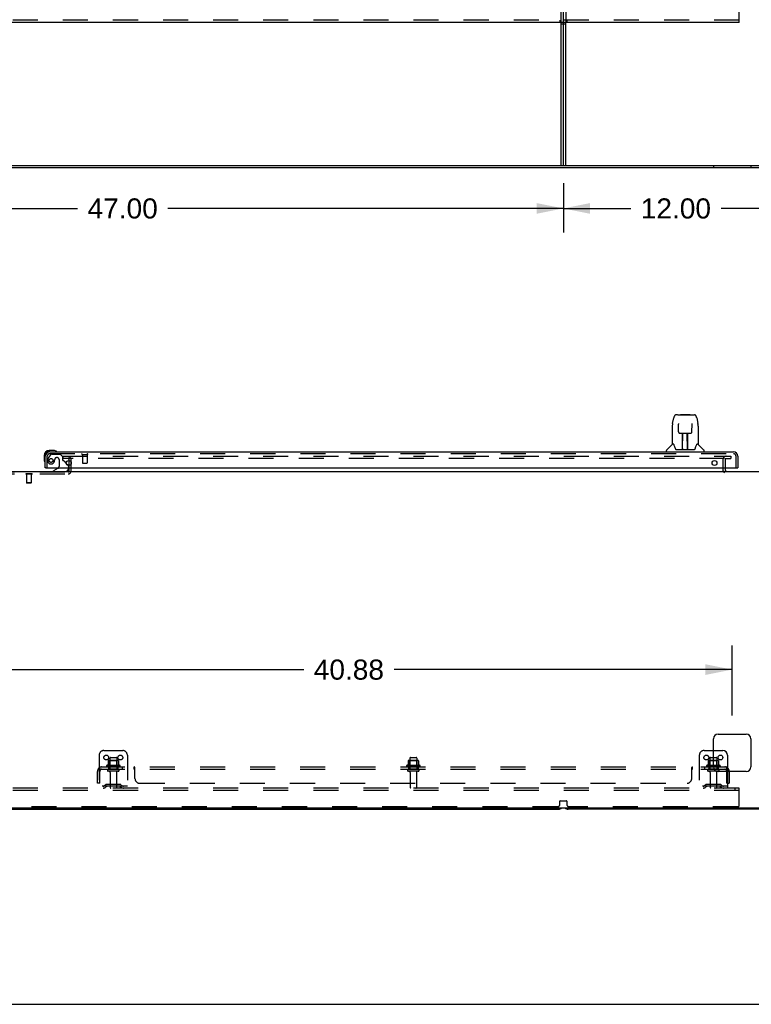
# Model space of a CAD drawing. Header units: inches. Extents: x 0 to 243, y 0 to 157.
# Tile 14 of 27: x 154 to 193, y 0 to 53. Entities that reach past the tile are written whole.
import ezdxf

# ---------------------------------------------------------------- set-up
doc = ezdxf.new("R2010")
doc.units = ezdxf.units.IN
doc.header["$LTSCALE"] = 13.357143
doc.header["$MEASUREMENT"] = 0
doc.linetypes.add('HIDDEN', pattern=[0.2, 0.1, -0.1])
doc.layers.get('0').update_dxf_attribs({"linetype": 'CONTINUOUS'})
for name, color, linetype in [('DEFAULT_2', 8, 'HIDDEN'), ('DIMENSIONS', 7, 'CONTINUOUS'), ('MAIN_DOOR_ASSEMBLY', 7, 'CONTINUOUS'), ('SUBPANELS', 7, 'CONTINUOUS')]:
    doc.layers.add(name, color=color, linetype=linetype)
doc.styles.get("Standard").update_dxf_attribs({"font": 'arial.ttf'})
doc.dimstyles.new('DIMSTYLE_1', dxfattribs={"dimtxt": 1.071429, "dimasz": 1.428571, "dimexe": 0.09, "dimexo": 0.07, "dimgap": 0.0375, "dimtad": 0, "dimtih": 1, "dimtoh": 1, "dimzin": 4, "dimdsep": 46, "dimtxsty": 'Standard', "dimblk": '_FILLED', "dimblk1": '_FILLED', "dimblk2": '_FILLED', "dimcen": 0.09, "dimazin": 1, "dimtfac": 1, "dimtdec": 3, "dimtofl": 0, "dimtmove": 0, "dimatfit": 3, "dimldrblk": '_FILLED', "dimfxl": 0, "dimtolj": 1, "dimtzin": 4, "dimarcsym": 0})

# ---------------------------------------------------------------- blocks, each defined once
blk = doc.blocks.new('_FILLED')
at = {"color": 0, "linetype": 'ByBlock'}
blk.add_solid([(0, 0), (-1, 0.2), (-1, -0.2)], dxfattribs=at)
blk = doc.blocks.new('*D1')
at = {"layer": 'DIMENSIONS', "color": 2, "linetype": 'Continuous'}
for p, q in [((183.166, 43.788), (183.166, 41.151)), ((195.166, 43.85), (195.166, 41.151)), ((183.166, 42.437), (186.758, 42.437)), ((195.166, 42.437), (191.573, 42.437))]:
    blk.add_line(p, q, dxfattribs=at)
at = {"layer": 'DIMENSIONS', "color": 2, "linetype": 'Continuous', "xscale": 1.4285714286, "yscale": 1.4285714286, "zscale": 1.4285714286, "rotation": 180}
blk.add_blockref('_FILLED', (183.166, 42.437), dxfattribs=at)
at = {"layer": 'DIMENSIONS', "color": 2, "linetype": 'Continuous', "xscale": 1.4285714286, "yscale": 1.4285714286, "zscale": 1.4285714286}
blk.add_blockref('_FILLED', (195.166, 42.437), dxfattribs=at)
at = {"layer": 'DIMENSIONS', "color": 2, "linetype": 'Continuous', "insert": (189.166, 42.973), "char_height": 1.0714, "width": 3.74403, "attachment_point": 2, "line_spacing_factor": 0.9}
blk.add_mtext('12.00', dxfattribs=at)
blk = doc.blocks.new('*D2')
at = {"layer": 'DIMENSIONS', "color": 2, "linetype": 'Continuous'}
for p, q in [((136.166, 43.788), (136.166, 41.151)), ((183.166, 43.788), (183.166, 41.151)), ((136.166, 42.437), (157.258, 42.437)), ((183.166, 42.437), (162.073, 42.437))]:
    blk.add_line(p, q, dxfattribs=at)
at = {"layer": 'DIMENSIONS', "color": 2, "linetype": 'Continuous', "xscale": 1.4285714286, "yscale": 1.4285714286, "zscale": 1.4285714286, "rotation": 180}
blk.add_blockref('_FILLED', (136.166, 42.437), dxfattribs=at)
at = {"layer": 'DIMENSIONS', "color": 2, "linetype": 'Continuous', "xscale": 1.4285714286, "yscale": 1.4285714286, "zscale": 1.4285714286}
blk.add_blockref('_FILLED', (183.166, 42.437), dxfattribs=at)
at = {"layer": 'DIMENSIONS', "color": 2, "linetype": 'Continuous', "insert": (159.666, 42.973), "char_height": 1.0714, "width": 3.74403, "attachment_point": 2, "line_spacing_factor": 0.9}
blk.add_mtext('47.00', dxfattribs=at)
blk = doc.blocks.new('*D23')
at = {"layer": 'DIMENSIONS', "color": 2, "linetype": 'Continuous'}
for p, q in [((151.291, 15.408), (151.291, 19.132)), ((192.166, 15.408), (192.166, 19.132)), ((151.291, 17.846), (169.321, 17.846)), ((192.166, 17.846), (174.136, 17.846))]:
    blk.add_line(p, q, dxfattribs=at)
at = {"layer": 'DIMENSIONS', "color": 2, "linetype": 'Continuous', "xscale": 1.4285714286, "yscale": 1.4285714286, "zscale": 1.4285714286, "rotation": 180}
blk.add_blockref('_FILLED', (151.291, 17.846), dxfattribs=at)
at = {"layer": 'DIMENSIONS', "color": 2, "linetype": 'Continuous', "xscale": 1.4285714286, "yscale": 1.4285714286, "zscale": 1.4285714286}
blk.add_blockref('_FILLED', (192.166, 17.846), dxfattribs=at)
at = {"layer": 'DIMENSIONS', "color": 2, "linetype": 'Continuous', "insert": (171.728, 18.382), "char_height": 1.0714, "width": 3.74403, "attachment_point": 2, "line_spacing_factor": 0.9}
blk.add_mtext('40.88', dxfattribs=at)

msp = doc.modelspace()

# ---------------------------------------------------------------- linework, layer by layer
at = {"color": 7, "linetype": 'Continuous'}
for p, q in [((192.541, 52.35), (192.541, 53.263)), ((192.541, 52.35), (79.416, 52.35)), ((183.041, 52.288), (183.291, 52.288)), ((183.166, 44.725), (183.166, 52.35)), ((183.291, 44.725), (183.291, 52.35)), ((77.166, 44.725), (195.166, 44.725)), ((195.103, 44.6), (77.228, 44.6)), ((77.228, 28.408), (195.103, 28.408)), ((191.791, 28.612), (191.791, 28.533)), ((191.416, 14.408), (192.916, 14.408)), ((191.166, 12.658), (191.166, 14.158)), ((193.166, 14.158), (193.166, 12.658)), ((191.166, 13.533), (191.666, 13.533)), ((191.916, 13.283), (191.916, 12.408)), ((192.916, 12.408), (191.416, 12.408)), ((77.291, 10.47), (194.978, 10.47)), ((136.416, 10.408), (182.916, 10.408)), ((194.916, 10.408), (183.416, 10.408)), ((0, 0), (242.857, 0))]:
    msp.add_line(p, q, dxfattribs=at)
at = {"color": 3, "linetype": 'Continuous'}
msp.add_line((183.041, 44.725), (183.041, 52.35), dxfattribs=at)
at = {"color": 7, "linetype": 'Continuous'}
msp.add_circle((191.541, 13.158), 0.128, dxfattribs=at)
for centre, radius, start, end in [((191.916, 28.533), 0.125, 180, 270), ((191.416, 14.158), 0.25, 90, 180), ((192.916, 14.158), 0.25, 0, 90), ((191.666, 13.283), 0.25, 0, 90), ((191.416, 12.658), 0.25, 180, 270), ((192.916, 12.658), 0.25, 270, 360), ((182.916, 10.658), 0.25, 270, 311.404), ((183.416, 10.658), 0.25, 228.596, 270)]:
    msp.add_arc(centre, radius, start, end, dxfattribs=at)
at = {"layer": 'DEFAULT_2', "color": 8, "linetype": 'HIDDEN'}
for p, q in [((183.041, 52.35), (183.041, 130.85)), ((183.166, 52.35), (183.166, 130.85)), ((183.291, 130.85), (183.291, 52.35)), ((192.541, 52.475), (79.416, 52.475)), ((182.978, 52.475), (182.978, 52.35)), ((183.353, 52.475), (183.353, 52.35)), ((191.166, 44.725), (191.166, 44.6)), ((193.166, 44.725), (193.166, 44.6)), ((156.478, 29.22), (191.76, 29.22)), ((156.478, 29.22), (156.478, 29.095)), ((191.76, 29.095), (156.478, 29.095)), ((156.812, 28.437), (156.812, 29.045)), ((156.916, 28.437), (156.916, 29.045)), ((191.666, 29.033), (191.666, 28.533)), ((191.787, 29.22), (192.103, 29.22)), ((191.787, 29.095), (192.103, 29.095)), ((191.791, 29.033), (191.791, 28.612)), ((192.103, 29.22), (192.103, 29.095)), ((152.57, 28.387), (156.762, 28.387)), ((152.57, 28.283), (156.762, 28.283)), ((154.834, 28.287), (154.497, 28.287)), ((154.497, 28.287), (154.497, 28.269)), ((154.834, 28.269), (154.497, 28.269)), ((154.542, 28.269), (154.542, 27.797)), ((154.79, 28.269), (154.79, 27.797)), ((154.834, 28.287), (154.834, 28.269)), ((154.79, 27.797), (154.542, 27.797)), ((154.552, 27.787), (154.542, 27.797)), ((154.78, 27.787), (154.552, 27.787)), ((154.78, 27.787), (154.79, 27.797)), ((158.416, 13.283), (158.416, 11.533)), ((158.666, 13.533), (159.666, 13.533)), ((158.983, 13.128), (158.983, 12.533)), ((159.013, 13.158), (159.319, 13.158)), ((159.349, 13.128), (159.349, 12.533)), ((159.916, 13.283), (159.916, 11.533)), ((174.983, 13.128), (174.983, 12.533)), ((175.013, 13.158), (175.319, 13.158)), ((175.349, 13.128), (175.349, 12.533)), ((190.416, 13.283), (190.416, 11.533)), ((190.666, 13.533), (191.166, 13.533)), ((190.983, 13.128), (190.983, 12.533)), ((191.013, 13.158), (191.319, 13.158)), ((191.349, 13.128), (191.349, 12.533)), ((159.522, 12.728), (158.81, 12.728)), ((159.5, 12.658), (158.832, 12.658)), ((158.888, 12.983), (158.888, 12.755)), ((159.421, 12.994), (158.91, 12.994)), ((158.982, 12.974), (158.962, 12.994)), ((158.982, 12.678), (158.962, 12.658)), ((159.349, 12.974), (158.982, 12.974)), ((158.982, 12.678), (158.982, 12.974)), ((159.349, 12.678), (158.982, 12.678)), ((159.349, 12.974), (159.369, 12.994)), ((159.349, 12.678), (159.349, 12.974)), ((159.349, 12.678), (159.369, 12.658)), ((159.443, 12.983), (159.443, 12.755)), ((175.522, 12.728), (174.81, 12.728)), ((175.5, 12.658), (174.832, 12.658)), ((174.888, 12.983), (174.888, 12.755)), ((175.421, 12.994), (174.91, 12.994)), ((174.982, 12.974), (174.962, 12.994)), ((174.982, 12.678), (174.962, 12.658)), ((175.349, 12.974), (174.982, 12.974)), ((174.982, 12.678), (174.982, 12.974)), ((175.349, 12.678), (174.982, 12.678)), ((175.349, 12.974), (175.369, 12.994)), ((175.349, 12.678), (175.349, 12.974)), ((175.349, 12.678), (175.369, 12.658)), ((175.443, 12.983), (175.443, 12.755)), ((191.522, 12.728), (190.81, 12.728)), ((191.5, 12.658), (190.832, 12.658)), ((190.888, 12.983), (190.888, 12.755)), ((191.421, 12.994), (190.91, 12.994)), ((190.982, 12.974), (190.962, 12.994)), ((190.982, 12.678), (190.962, 12.658)), ((191.349, 12.974), (190.982, 12.974)), ((190.982, 12.678), (190.982, 12.974)), ((191.349, 12.678), (190.982, 12.678)), ((191.349, 12.974), (191.369, 12.994)), ((191.349, 12.678), (191.349, 12.974)), ((191.349, 12.678), (191.369, 12.658)), ((191.443, 12.983), (191.443, 12.755)), ((159.43, 12.533), (158.901, 12.533)), ((159.43, 12.427), (158.901, 12.427)), ((159, 12.364), (159, 11.563)), ((159.332, 12.364), (159.332, 11.563)), ((175.43, 12.533), (174.901, 12.533)), ((175.43, 12.427), (174.901, 12.427)), ((175, 12.364), (175, 11.563)), ((175.332, 12.364), (175.332, 11.563)), ((191.43, 12.533), (190.901, 12.533)), ((191.43, 12.427), (190.901, 12.427)), ((191, 12.364), (191, 11.563)), ((191.332, 12.364), (191.332, 11.563)), ((191.916, 12.408), (191.916, 11.533)), ((159.916, 11.637), (158.416, 11.637)), ((158.759, 11.705), (158.691, 11.656)), ((158.819, 11.621), (158.751, 11.572)), ((159.506, 11.727), (158.825, 11.727)), ((159.506, 11.623), (158.825, 11.623)), ((158.991, 11.727), (158.991, 11.623)), ((159.341, 11.727), (159.341, 11.623)), ((159.512, 11.621), (159.58, 11.572)), ((159.573, 11.705), (159.641, 11.656)), ((191.916, 11.637), (190.416, 11.637)), ((190.759, 11.705), (190.691, 11.656)), ((190.819, 11.621), (190.751, 11.572)), ((191.506, 11.727), (190.825, 11.727)), ((191.506, 11.623), (190.825, 11.623)), ((190.991, 11.727), (190.991, 11.623)), ((191.341, 11.727), (191.341, 11.623)), ((191.512, 11.621), (191.58, 11.572)), ((191.573, 11.705), (191.641, 11.656)), ((192.541, 11.533), (79.416, 11.533)), ((192.541, 11.408), (79.416, 11.408)), ((192.331, 11.408), (192.331, 11.533)), ((192.541, 11.408), (192.541, 11.533)), ((192.541, 10.595), (192.541, 11.408)), ((182.853, 10.533), (136.478, 10.533)), ((182.978, 10.658), (182.978, 10.825)), ((182.998, 10.845), (183.333, 10.845)), ((183.353, 10.825), (183.353, 10.658)), ((192.478, 10.533), (183.478, 10.533))]:
    msp.add_line(p, q, dxfattribs=at)
for centre in [(158.791, 13.158), (159.541, 13.158), (190.791, 13.158)]:
    msp.add_circle(centre, 0.128, dxfattribs=at)
for centre, radius, start, end in [((156.762, 29.045), 0.154, 0, 90), ((156.762, 29.045), 0.05, 0, 90), ((191.853, 29.033), 0.188, 90, 180), ((191.853, 29.033), 0.0625, 90, 180), ((156.762, 28.437), 0.154, 270, 360), ((156.762, 28.437), 0.05, 270, 360), ((191.916, 28.533), 0.25, 180, 229.2391), ((158.666, 13.283), 0.25, 90, 180), ((159.013, 13.128), 0.03, 90, 180), ((159.319, 13.128), 0.03, 0, 90), ((159.666, 13.283), 0.25, 0, 90), ((175.013, 13.128), 0.03, 90, 180), ((175.319, 13.128), 0.03, 0, 90), ((190.666, 13.283), 0.25, 90, 180), ((191.013, 13.128), 0.03, 90, 180), ((191.319, 13.128), 0.03, 0, 90), ((158.832, 12.696), 0.0384, 124.4497, 270), ((159.166, 12.127), 0.698, 113.9679, 120.6631), ((158.878, 12.774), 0.01, 293.9679, 360), ((158.898, 12.983), 0.01, 95.1938, 180), ((158.91, 12.852), 0.141, 90, 95.2081), ((159.421, 12.852), 0.141, 84.7919, 90), ((159.433, 12.983), 0.01, 0, 84.8062), ((159.453, 12.774), 0.01, 180, 246.0321), ((159.166, 12.127), 0.698, 59.3369, 66.0321), ((159.5, 12.696), 0.0384, 270, 55.5503), ((174.832, 12.696), 0.0384, 124.4497, 270), ((175.166, 12.127), 0.698, 113.9679, 120.6631), ((174.878, 12.774), 0.01, 293.9679, 360), ((174.898, 12.983), 0.01, 95.1938, 180), ((174.91, 12.852), 0.141, 90, 95.2081), ((175.421, 12.852), 0.141, 84.7919, 90), ((175.433, 12.983), 0.01, 0, 84.8062), ((175.453, 12.774), 0.01, 180, 246.0321), ((175.166, 12.127), 0.698, 59.3369, 66.0321), ((175.5, 12.696), 0.0384, 270, 55.5503), ((190.832, 12.696), 0.0384, 124.4497, 270), ((191.166, 12.127), 0.698, 113.9679, 120.6631), ((190.878, 12.774), 0.01, 293.9679, 360), ((190.898, 12.983), 0.01, 95.1938, 180), ((190.91, 12.852), 0.141, 90, 95.2081), ((191.421, 12.852), 0.141, 84.7919, 90), ((191.433, 12.983), 0.01, 0, 84.8062), ((191.453, 12.774), 0.01, 180, 246.0321), ((191.166, 12.127), 0.698, 59.3369, 66.0321), ((191.5, 12.696), 0.0384, 270, 55.5503), ((158.901, 12.48), 0.053, 90, 270), ((158.937, 12.364), 0.0625, 0, 90), ((159.394, 12.364), 0.0625, 90, 180), ((159.43, 12.48), 0.053, 270, 90), ((174.901, 12.48), 0.053, 90, 270), ((174.937, 12.364), 0.0625, 0, 90), ((175.394, 12.364), 0.0625, 90, 180), ((175.43, 12.48), 0.053, 270, 90), ((190.901, 12.48), 0.053, 90, 270), ((190.937, 12.364), 0.0625, 0, 90), ((191.394, 12.364), 0.0625, 90, 180), ((191.43, 12.48), 0.053, 270, 90), ((158.63, 11.741), 0.104, 270, 305.7539), ((158.63, 11.741), 0.208, 270, 305.7539), ((158.825, 11.613), 0.114, 90, 125.7539), ((158.825, 11.613), 0.01, 90, 125.7539), ((159.03, 11.563), 0.03, 180, 270), ((159.302, 11.563), 0.03, 270, 360), ((159.506, 11.613), 0.114, 54.2461, 90), ((159.506, 11.613), 0.01, 54.2461, 90), ((159.702, 11.741), 0.208, 234.2461, 270), ((159.702, 11.741), 0.104, 234.2461, 270), ((175.03, 11.563), 0.03, 180, 270), ((175.302, 11.563), 0.03, 270, 360), ((190.63, 11.741), 0.104, 270, 305.7539), ((190.63, 11.741), 0.208, 270, 305.7539), ((190.825, 11.613), 0.114, 90, 125.7539), ((190.825, 11.613), 0.01, 90, 125.7539), ((191.03, 11.563), 0.03, 180, 270), ((191.302, 11.563), 0.03, 270, 360), ((191.506, 11.613), 0.114, 54.2461, 90), ((191.506, 11.613), 0.01, 54.2461, 90), ((191.702, 11.741), 0.208, 234.2461, 270), ((191.702, 11.741), 0.104, 234.2461, 270), ((182.853, 10.658), 0.125, 270, 360), ((182.998, 10.825), 0.02, 90, 180), ((183.333, 10.825), 0.02, 0, 90), ((183.478, 10.658), 0.125, 180, 270), ((192.478, 10.595), 0.0625, 270, 360)]:
    msp.add_arc(centre, radius, start, end, dxfattribs=at)
at = {"layer": 'MAIN_DOOR_ASSEMBLY', "color": 7, "linetype": 'Continuous'}
for p, q in [((188.992, 30.974), (189.057, 31.28)), ((189.261, 31.434), (189.181, 31.434)), ((189.263, 31.434), (190.069, 31.434)), ((189.268, 31.434), (189.266, 31.434)), ((189.428, 31.454), (189.408, 31.434)), ((189.428, 31.454), (189.904, 31.454)), ((189.904, 31.454), (189.924, 31.434)), ((190.07, 31.434), (190.151, 31.434)), ((190.275, 31.28), (190.34, 30.974)), ((188.977, 30.831), (188.977, 29.859)), ((189.299, 30.922), (189.28, 30.922)), ((189.298, 30.958), (189.299, 30.955)), ((189.299, 30.955), (189.299, 30.951)), ((189.299, 30.951), (189.299, 30.943)), ((189.299, 30.943), (189.299, 30.932)), ((189.306, 30.528), (189.299, 30.932)), ((189.543, 30.451), (189.789, 30.451)), ((189.792, 29.584), (189.777, 30.451)), ((190.025, 30.528), (190.033, 30.94)), ((190.052, 30.922), (190.032, 30.922)), ((190.033, 30.948), (190.033, 30.953)), ((190.033, 30.94), (190.033, 30.948)), ((190.355, 30.831), (190.355, 29.859)), ((189.387, 30.45), (189.507, 30.45)), ((189.517, 29.604), (189.531, 30.451)), ((189.524, 30.035), (189.524, 30.45)), ((189.527, 30.225), (189.524, 30.225)), ((189.527, 30.214), (189.524, 30.214)), ((189.807, 30.225), (189.781, 30.225)), ((189.807, 30.214), (189.781, 30.214)), ((189.785, 29.985), (189.807, 29.985)), ((189.807, 29.981), (189.785, 29.981)), ((189.807, 29.584), (189.807, 30.45)), ((189.825, 30.45), (189.945, 30.45)), ((156, 29.526), (155.744, 29.526)), ((155.787, 29.466), (155.744, 29.466)), ((156.038, 29.523), (156, 29.526)), ((156.136, 29.479), (156.129, 29.481)), ((188.662, 29.466), (188.662, 29.528)), ((188.971, 29.854), (188.673, 29.556)), ((189.05, 29.859), (188.977, 29.859)), ((189.145, 29.607), (189.15, 29.6)), ((189.18, 29.584), (190.152, 29.584)), ((189.517, 29.656), (189.517, 29.63)), ((189.524, 29.584), (189.524, 29.588)), ((189.791, 29.63), (189.791, 29.656)), ((190.355, 29.859), (190.282, 29.859)), ((190.361, 29.854), (190.658, 29.556)), ((190.67, 29.466), (190.67, 29.528)), ((155.481, 29.263), (155.481, 29.006)), ((155.481, 29.006), (155.484, 28.968)), ((155.526, 28.877), (155.527, 28.871)), ((155.561, 28.612), (155.541, 28.612)), ((156.221, 28.585), (155.983, 28.447)), ((155.983, 28.408), (155.983, 28.447)), ((156.66, 28.839), (156.74, 28.758)), ((156.77, 28.612), (156.77, 28.565)), ((192.458, 28.612), (192.478, 28.612))]:
    msp.add_line(p, q, dxfattribs=at)
at = {"layer": 'MAIN_DOOR_ASSEMBLY', "color": 3, "linetype": 'Continuous'}
for p, q in [((155.787, 29.466), (192.232, 29.466)), ((155.541, 28.612), (155.541, 29.219)), ((192.478, 29.219), (192.478, 28.612)), ((155.561, 28.612), (192.458, 28.612))]:
    msp.add_line(p, q, dxfattribs=at)
at = {"layer": 'MAIN_DOOR_ASSEMBLY', "color": 8, "linetype": 'HIDDEN'}
for p, q in [((155.645, 28.612), (155.645, 29.219)), ((155.821, 29.307), (155.719, 29.163)), ((155.787, 29.362), (192.232, 29.362)), ((155.885, 29.341), (156.337, 29.341)), ((156.173, 29.149), (156.14, 29.149)), ((156.271, 29.051), (156.271, 28.671)), ((156.463, 29.215), (156.337, 29.341)), ((156.463, 29.215), (156.463, 29.036)), ((156.521, 28.977), (156.66, 28.839)), ((157.503, 29.319), (157.787, 29.319)), ((157.521, 29.319), (157.521, 28.872)), ((157.769, 29.319), (157.769, 28.872)), ((192.374, 28.612), (192.374, 29.219)), ((156.77, 28.687), (156.77, 28.612)), ((157.531, 28.862), (157.759, 28.862))]:
    msp.add_line(p, q, dxfattribs=at)
at = {"layer": 'MAIN_DOOR_ASSEMBLY', "color": 7, "linetype": 'Continuous'}
for points in [[(189.181, 31.434), (189.177, 31.434), (189.162, 31.432), (189.147, 31.427), (189.133, 31.421), (189.121, 31.412), (189.11, 31.402), (189.1, 31.391), (189.092, 31.379), (189.085, 31.365), (189.078, 31.35), (189.072, 31.334), (189.066, 31.315), (189.06, 31.294), (189.057, 31.28)], [(190.251, 31.357), (190.245, 31.369), (190.238, 31.381), (190.231, 31.391), (190.223, 31.401), (190.213, 31.41), (190.203, 31.418), (190.191, 31.425), (190.178, 31.43), (190.165, 31.433), (190.151, 31.434)], [(190.275, 31.28), (190.272, 31.292), (190.267, 31.311), (190.262, 31.328), (190.257, 31.343), (190.251, 31.357)], [(188.992, 30.974), (188.986, 30.942), (188.98, 30.9), (188.977, 30.858), (188.977, 30.831)], [(189.298, 30.963), (189.298, 30.963), (189.298, 30.963), (189.298, 30.963), (189.298, 30.962), (189.298, 30.961), (189.298, 30.96), (189.298, 30.958)], [(189.306, 30.528), (189.307, 30.516), (189.311, 30.503), (189.316, 30.491), (189.323, 30.48), (189.332, 30.47), (189.343, 30.462), (189.354, 30.456), (189.366, 30.452), (189.378, 30.45), (189.385, 30.45)], [(189.507, 30.45), (189.51, 30.45), (189.519, 30.45), (189.528, 30.451), (189.536, 30.451), (189.543, 30.451)], [(189.789, 30.451), (189.797, 30.451), (189.806, 30.45), (189.814, 30.45), (189.823, 30.45), (189.825, 30.45)], [(189.946, 30.45), (189.955, 30.45), (189.967, 30.453), (189.979, 30.457), (189.99, 30.463), (190, 30.471), (190.009, 30.481), (190.016, 30.492), (190.021, 30.504), (190.024, 30.517), (190.025, 30.528)], [(190.033, 30.953), (190.033, 30.957), (190.033, 30.958), (190.033, 30.96), (190.033, 30.961), (190.033, 30.962), (190.033, 30.963), (190.033, 30.963)], [(190.355, 30.831), (190.354, 30.858), (190.351, 30.901), (190.345, 30.943), (190.34, 30.974)], [(189.046, 29.859), (189.052, 29.85), (189.066, 29.822), (189.081, 29.786), (189.096, 29.744), (189.113, 29.695), (189.127, 29.647)], [(189.127, 29.647), (189.13, 29.639), (189.135, 29.627), (189.139, 29.616), (189.145, 29.607)], [(189.15, 29.6), (189.156, 29.594), (189.163, 29.589), (189.17, 29.585), (189.178, 29.584), (189.18, 29.584)], [(190.152, 29.584), (190.153, 29.584), (190.161, 29.585), (190.168, 29.588), (190.175, 29.593)], [(190.175, 29.593), (190.181, 29.599), (190.187, 29.607)], [(190.187, 29.607), (190.192, 29.616), (190.197, 29.626), (190.202, 29.639), (190.204, 29.647)], [(190.204, 29.647), (190.218, 29.693), (190.235, 29.741), (190.25, 29.784), (190.265, 29.82), (190.279, 29.849), (190.285, 29.859)]]:
    msp.add_lwpolyline(points, dxfattribs=at)
at = {"layer": 'MAIN_DOOR_ASSEMBLY', "color": 8, "linetype": 'HIDDEN'}
msp.add_circle((155.845, 28.999), 0.101, dxfattribs=at)
at = {"layer": 'MAIN_DOOR_ASSEMBLY', "color": 3, "linetype": 'Continuous'}
for centre in [(156.791, 28.862), (191.228, 28.862)]:
    msp.add_circle(centre, 0.133, dxfattribs=at)
at = {"layer": 'MAIN_DOOR_ASSEMBLY', "color": 7, "linetype": 'Continuous'}
for centre, radius, start, end in [((155.744, 29.263), 0.263, 90, 180), ((155.744, 29.263), 0.203, 90, 180), ((156, 29.276), 0.25, 59.1101, 90), ((156.121, 29.481), 0.015, 270, 353.6204), ((156.121, 29.477), 0.015, 6.3796, 59.1101), ((188.701, 29.528), 0.0394, 135, 180), ((188.985, 29.84), 0.0197, 90, 135), ((189.536, 29.603), 0.0197, 179, 270), ((189.536, 29.603), 0.0197, 260.739, 269.9232), ((189.772, 29.603), 0.0197, 270, 1), ((189.772, 29.603), 0.0197, 270.0771, 272.6469), ((190.347, 29.84), 0.0197, 45, 90), ((190.63, 29.528), 0.0394, 0, 45), ((155.731, 29.006), 0.25, 180, 210.8899), ((155.529, 28.886), 0.015, 210.8899, 263.6204), ((155.526, 28.886), 0.015, 276.3796, 360), ((156.171, 28.671), 0.1, 300.092, 323.4532), ((156.613, 28.565), 0.157, 270, 360), ((156.67, 28.687), 0.1, 27.0175, 45)]:
    msp.add_arc(centre, radius, start, end, dxfattribs=at)
at = {"layer": 'MAIN_DOOR_ASSEMBLY', "color": 3, "linetype": 'Continuous'}
for centre, start, end in [((155.787, 29.219), 90, 180), ((192.232, 29.219), 0, 90)]:
    msp.add_arc(centre, 0.246, start, end, dxfattribs=at)
at = {"layer": 'MAIN_DOOR_ASSEMBLY', "color": 8, "linetype": 'HIDDEN'}
for centre, radius, start, end in [((155.787, 29.219), 0.142, 90, 180), ((155.845, 28.999), 0.187, 163.1561, 342.1518), ((156.035, 28.941), 0.386, 144.9, 163.1561), ((155.885, 29.262), 0.079, 90, 144.9), ((155.649, 29.062), 0.393, 342.0702, 358.3395), ((156.14, 29.051), 0.098, 90, 180), ((156.173, 29.051), 0.098, 0, 90), ((156.502, 29.036), 0.039, 180, 248.3904), ((156.451, 28.906), 0.1, 45, 68.3904), ((157.503, 29.34), 0.0215, 90, 270), ((157.787, 29.34), 0.0215, 270, 90), ((192.232, 29.219), 0.142, 0, 90), ((156.171, 28.671), 0.1, 323.4532, 360), ((156.67, 28.687), 0.1, 0, 27.0175), ((157.531, 28.872), 0.01, 180, 270), ((157.759, 28.872), 0.01, 270, 360)]:
    msp.add_arc(centre, radius, start, end, dxfattribs=at)
at = {"layer": 'MAIN_DOOR_ASSEMBLY', "color": 7, "linetype": 'Continuous'}
for centre, start_param, end_param in [((189.516, 29.623), -1.369355, -1.264777), ((189.792, 29.623), -1.875951, -1.570796)]:
    msp.add_ellipse(centre, major_axis=(0.0394, 0), ratio=1, start_param=start_param, end_param=end_param, dxfattribs=at)
at = {"layer": 'SUBPANELS', "color": 8, "linetype": 'HIDDEN'}
for p, q in [((158.408, 12.604), (158.488, 12.507)), ((158.447, 12.658), (191.885, 12.658)), ((158.447, 12.533), (158.447, 12.658)), ((158.916, 12.658), (158.916, 12.533)), ((159.416, 12.658), (159.416, 12.533)), ((159.644, 12.658), (159.644, 12.533)), ((159.925, 12.658), (159.925, 12.533)), ((160.287, 12.533), (160.287, 12.658)), ((160.322, 12.033), (160.322, 12.604)), ((174.916, 12.658), (174.916, 12.533)), ((175.416, 12.658), (175.416, 12.533)), ((190.01, 12.033), (190.01, 12.604)), ((190.04, 12.657), (190.042, 12.657)), ((190.043, 12.658), (190.045, 12.658)), ((190.045, 12.533), (190.045, 12.658)), ((190.407, 12.658), (190.407, 12.533)), ((190.688, 12.658), (190.688, 12.533)), ((190.916, 12.658), (190.916, 12.533)), ((191.416, 12.658), (191.416, 12.533)), ((191.885, 12.533), (191.885, 12.658)), ((158.322, 11.783), (158.322, 12.421)), ((158.447, 12.533), (191.885, 12.533)), ((158.447, 11.783), (158.447, 12.421)), ((191.916, 12.595), (191.844, 12.507)), ((191.862, 12.529), (191.862, 12.529)), ((191.864, 12.532), (191.865, 12.533)), ((191.885, 11.783), (191.885, 12.421)), ((192.01, 12.408), (192.01, 11.783)), ((158.447, 11.783), (158.322, 11.783)), ((160.572, 11.783), (189.76, 11.783)), ((191.885, 11.783), (192.01, 11.783))]:
    msp.add_line(p, q, dxfattribs=at)
at = {"layer": 'SUBPANELS', "color": 7, "linetype": 'Continuous'}
msp.add_line((191.923, 12.604), (191.916, 12.595), dxfattribs=at)
at = {"layer": 'SUBPANELS', "color": 3, "linetype": 'Continuous'}
msp.add_line((192.01, 12.421), (192.01, 12.408), dxfattribs=at)
at = {"layer": 'SUBPANELS', "color": 8, "linetype": 'HIDDEN'}
for points in [[(158.408, 12.604), (158.411, 12.606), (158.413, 12.608), (158.415, 12.611), (158.417, 12.614), (158.419, 12.617), (158.42, 12.621), (158.422, 12.624), (158.424, 12.628)], [(158.424, 12.628), (158.427, 12.635), (158.428, 12.638), (158.43, 12.642), (158.431, 12.645), (158.433, 12.647), (158.435, 12.65), (158.437, 12.652), (158.438, 12.654), (158.44, 12.656), (158.442, 12.657), (158.444, 12.657), (158.446, 12.658), (158.447, 12.658)], [(160.297, 12.652), (160.295, 12.654), (160.293, 12.656), (160.291, 12.657), (160.29, 12.657), (160.288, 12.658), (160.287, 12.658)], [(160.305, 12.638), (160.303, 12.642), (160.302, 12.645), (160.3, 12.647), (160.299, 12.65), (160.297, 12.652), (160.295, 12.654), (160.293, 12.656), (160.291, 12.657), (160.29, 12.657), (160.288, 12.658), (160.287, 12.658)], [(160.302, 12.645), (160.3, 12.647), (160.299, 12.65)], [(160.308, 12.632), (160.307, 12.635), (160.305, 12.638)], [(160.322, 12.604), (160.32, 12.606), (160.319, 12.608), (160.317, 12.611), (160.316, 12.614), (160.314, 12.617), (160.313, 12.621), (160.311, 12.624), (160.308, 12.632)], [(160.322, 12.604), (160.32, 12.606), (160.319, 12.608), (160.317, 12.611), (160.316, 12.614), (160.314, 12.617), (160.313, 12.621)], [(190.01, 12.604), (190.011, 12.606), (190.013, 12.608), (190.014, 12.611), (190.016, 12.614), (190.017, 12.617), (190.019, 12.621), (190.02, 12.624)], [(190.01, 12.604), (190.011, 12.606), (190.013, 12.608), (190.014, 12.611), (190.016, 12.614), (190.017, 12.617)], [(190.02, 12.624), (190.024, 12.632), (190.025, 12.635), (190.027, 12.638)], [(190.027, 12.638), (190.028, 12.642), (190.03, 12.645), (190.031, 12.647)], [(190.03, 12.645), (190.031, 12.647), (190.033, 12.65), (190.035, 12.652), (190.037, 12.654), (190.039, 12.656), (190.04, 12.657), (190.042, 12.657), (190.043, 12.658), (190.045, 12.658)], [(190.033, 12.65), (190.035, 12.652), (190.037, 12.654), (190.039, 12.656)], [(191.905, 12.635), (191.903, 12.638), (191.902, 12.642), (191.9, 12.645), (191.899, 12.647), (191.897, 12.65), (191.895, 12.652), (191.893, 12.654), (191.891, 12.656), (191.889, 12.657), (191.888, 12.657), (191.886, 12.658), (191.885, 12.658)], [(191.916, 12.612), (191.915, 12.614), (191.913, 12.617), (191.911, 12.621), (191.909, 12.624), (191.908, 12.628), (191.905, 12.635)], [(158.47, 12.529), (158.47, 12.529), (158.47, 12.529), (158.47, 12.529), (158.469, 12.529), (158.469, 12.53), (158.469, 12.53), (158.469, 12.531), (158.468, 12.531), (158.468, 12.532), (158.468, 12.533), (158.467, 12.533), (158.467, 12.534), (158.467, 12.534), (158.466, 12.535), (158.466, 12.536), (158.466, 12.536), (158.465, 12.537), (158.465, 12.538), (158.464, 12.538), (158.464, 12.539), (158.464, 12.54), (158.463, 12.541), (158.463, 12.541), (158.463, 12.542), (158.462, 12.543), (158.462, 12.544), (158.462, 12.545), (158.461, 12.545), (158.461, 12.546), (158.46, 12.547), (158.46, 12.548), (158.46, 12.549), (158.459, 12.55), (158.459, 12.551), (158.459, 12.551), (158.458, 12.552), (158.458, 12.553), (158.457, 12.554), (158.457, 12.555), (158.457, 12.556), (158.456, 12.557), (158.456, 12.558), (158.455, 12.559), (158.455, 12.56), (158.455, 12.562), (158.454, 12.563), (158.454, 12.564), (158.454, 12.565), (158.453, 12.566), (158.453, 12.567), (158.452, 12.568), (158.452, 12.569), (158.452, 12.57), (158.451, 12.572), (158.451, 12.573), (158.451, 12.574), (158.451, 12.575), (158.45, 12.576), (158.45, 12.577), (158.45, 12.578), (158.449, 12.579), (158.449, 12.58), (158.449, 12.581), (158.449, 12.582), (158.449, 12.583), (158.448, 12.584), (158.448, 12.585), (158.448, 12.586), (158.448, 12.587), (158.448, 12.588), (158.447, 12.589), (158.447, 12.59), (158.447, 12.59), (158.447, 12.591), (158.447, 12.591), (158.447, 12.592), (158.447, 12.592)], [(158.447, 12.592), (158.447, 12.592), (158.447, 12.592), (158.447, 12.592), (158.447, 12.592), (158.447, 12.592), (158.447, 12.592), (158.447, 12.591), (158.447, 12.591), (158.447, 12.59), (158.447, 12.589)], [(158.474, 12.515), (158.471, 12.518), (158.468, 12.52), (158.466, 12.522), (158.464, 12.524), (158.462, 12.526), (158.459, 12.528), (158.457, 12.529), (158.455, 12.53), (158.453, 12.531), (158.451, 12.532), (158.449, 12.532), (158.447, 12.533)], [(158.467, 12.533), (158.467, 12.532), (158.468, 12.532), (158.468, 12.531), (158.468, 12.531), (158.469, 12.53), (158.469, 12.53), (158.469, 12.53), (158.47, 12.529), (158.47, 12.529), (158.47, 12.529), (158.47, 12.529), (158.47, 12.529)], [(158.488, 12.507), (158.487, 12.507), (158.486, 12.507), (158.486, 12.507), (158.485, 12.507), (158.484, 12.507), (158.482, 12.508), (158.481, 12.509), (158.48, 12.51), (158.478, 12.511), (158.476, 12.513), (158.474, 12.515)], [(160.298, 12.524), (160.297, 12.526), (160.295, 12.528), (160.294, 12.529), (160.292, 12.53), (160.291, 12.531), (160.29, 12.532), (160.288, 12.532), (160.287, 12.533)], [(160.302, 12.518), (160.3, 12.522), (160.298, 12.524), (160.297, 12.526), (160.295, 12.528), (160.294, 12.529), (160.292, 12.53), (160.291, 12.531), (160.29, 12.532), (160.288, 12.532), (160.287, 12.533)], [(160.322, 12.507), (160.32, 12.507), (160.318, 12.507), (160.317, 12.507), (160.315, 12.507), (160.314, 12.507), (160.312, 12.508), (160.311, 12.509), (160.309, 12.51), (160.308, 12.511), (160.306, 12.513), (160.305, 12.515), (160.304, 12.516), (160.302, 12.518)], [(160.306, 12.513), (160.305, 12.515), (160.304, 12.516)], [(160.312, 12.508), (160.311, 12.509), (160.309, 12.51), (160.308, 12.511)], [(160.318, 12.507), (160.317, 12.507), (160.315, 12.507), (160.314, 12.507)], [(190.01, 12.507), (190.011, 12.507), (190.013, 12.507), (190.015, 12.507), (190.016, 12.507), (190.018, 12.507), (190.019, 12.508), (190.021, 12.509), (190.022, 12.51), (190.024, 12.511), (190.025, 12.513), (190.027, 12.515), (190.028, 12.516)], [(190.01, 12.507), (190.011, 12.507), (190.013, 12.507), (190.015, 12.507), (190.016, 12.507), (190.018, 12.507), (190.019, 12.508), (190.021, 12.509)], [(190.022, 12.51), (190.024, 12.511), (190.025, 12.513), (190.027, 12.515), (190.028, 12.516), (190.029, 12.518), (190.032, 12.522)], [(190.032, 12.522), (190.033, 12.524), (190.035, 12.526), (190.036, 12.528), (190.038, 12.529), (190.039, 12.53), (190.041, 12.531)], [(190.033, 12.524), (190.035, 12.526), (190.036, 12.528), (190.038, 12.529), (190.039, 12.53), (190.041, 12.531), (190.042, 12.532), (190.043, 12.532), (190.045, 12.533)], [(190.042, 12.532), (190.043, 12.532), (190.045, 12.533)], [(191.844, 12.507), (191.844, 12.507), (191.845, 12.507), (191.846, 12.507), (191.847, 12.507), (191.848, 12.507), (191.849, 12.508), (191.851, 12.509), (191.852, 12.51), (191.854, 12.511), (191.855, 12.513), (191.857, 12.515), (191.861, 12.518)], [(191.861, 12.518), (191.863, 12.52), (191.865, 12.522), (191.867, 12.524), (191.87, 12.526), (191.872, 12.528)], [(191.885, 12.592), (191.885, 12.592), (191.885, 12.592), (191.885, 12.592), (191.885, 12.592), (191.884, 12.591), (191.884, 12.591), (191.884, 12.59), (191.884, 12.59), (191.884, 12.589), (191.884, 12.589), (191.884, 12.588), (191.884, 12.587), (191.884, 12.587), (191.884, 12.586), (191.883, 12.585), (191.883, 12.584), (191.883, 12.584), (191.883, 12.583), (191.883, 12.582), (191.883, 12.581), (191.882, 12.581), (191.882, 12.58), (191.882, 12.579), (191.882, 12.578), (191.882, 12.578), (191.882, 12.577), (191.881, 12.576), (191.881, 12.575), (191.881, 12.574), (191.881, 12.573), (191.88, 12.573), (191.88, 12.572), (191.88, 12.571), (191.88, 12.57), (191.879, 12.569), (191.879, 12.568), (191.879, 12.567), (191.878, 12.566), (191.878, 12.566), (191.878, 12.565), (191.878, 12.564), (191.877, 12.563), (191.877, 12.562), (191.877, 12.561), (191.876, 12.56), (191.876, 12.559), (191.875, 12.558), (191.875, 12.557), (191.875, 12.556), (191.874, 12.555), (191.874, 12.554), (191.873, 12.553), (191.873, 12.552), (191.873, 12.551), (191.872, 12.55), (191.872, 12.549), (191.871, 12.548), (191.871, 12.547), (191.871, 12.546), (191.87, 12.545), (191.87, 12.544), (191.869, 12.543), (191.869, 12.542), (191.869, 12.542), (191.868, 12.541), (191.868, 12.54), (191.867, 12.539), (191.867, 12.538), (191.867, 12.538), (191.866, 12.537), (191.866, 12.536), (191.865, 12.535), (191.865, 12.535), (191.865, 12.534), (191.864, 12.533), (191.864, 12.533), (191.864, 12.532), (191.863, 12.531), (191.863, 12.531), (191.863, 12.53), (191.862, 12.53), (191.862, 12.529), (191.862, 12.529), (191.862, 12.529), (191.862, 12.529)], [(191.862, 12.529), (191.862, 12.529), (191.862, 12.529), (191.862, 12.529), (191.862, 12.529), (191.862, 12.53), (191.863, 12.53), (191.863, 12.531), (191.863, 12.531), (191.864, 12.532), (191.864, 12.532)], [(191.872, 12.528), (191.874, 12.529), (191.877, 12.53), (191.879, 12.531), (191.881, 12.532), (191.883, 12.532), (191.885, 12.533)], [(191.885, 12.589), (191.885, 12.59), (191.885, 12.591), (191.885, 12.591), (191.885, 12.592), (191.885, 12.592), (191.885, 12.592), (191.885, 12.592)]]:
    msp.add_lwpolyline(points, dxfattribs=at)
at = {"layer": 'SUBPANELS', "color": 3, "linetype": 'Continuous'}
msp.add_lwpolyline([(191.923, 12.604), (191.921, 12.606), (191.919, 12.608), (191.917, 12.611), (191.916, 12.612)], dxfattribs=at)
at = {"layer": 'SUBPANELS', "color": 8, "linetype": 'HIDDEN'}
for centre, radius, start, end in [((158.559, 12.421), 0.237, 90, 180), ((191.773, 12.421), 0.237, 50.5658, 90), ((158.559, 12.421), 0.112, 90, 180), ((191.773, 12.421), 0.112, 0, 90), ((160.572, 12.033), 0.25, 180, 270), ((189.76, 12.033), 0.25, 270, 360)]:
    msp.add_arc(centre, radius, start, end, dxfattribs=at)
at = {"layer": 'SUBPANELS', "color": 3, "linetype": 'Continuous'}
msp.add_arc((191.773, 12.421), 0.237, 0, 50.5658, dxfattribs=at)

# ---------------------------------------------------------------- dimensions: what is measured, and where the dimension line sits
at = {"layer": 'DIMENSIONS', "color": 2, "linetype": 'Continuous'}
for base, p1, p2, picture, middle in [((136.166, 42.437), (183.166, 43.858), (136.166, 43.858), '*D2', (159.638, 42.431)), ((183.166, 42.437), (195.166, 43.92), (183.166, 43.858), '*D1', (189.211, 42.431))]:
    dim = msp.add_linear_dim(base=base, p1=p1, p2=p2, angle=180, dimstyle='DIMSTYLE_1', dxfattribs=at)
    dim.commit()
    dim.dimension.update_dxf_attribs({"geometry": picture, "text_midpoint": middle, "dimtype": 160})
dim = msp.add_linear_dim(base=(192.16576476, 17.846111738), p1=(151.29076476, 15.337618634), p2=(192.16576476, 15.337618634), dimstyle='DIMSTYLE_1', dxfattribs=at)
dim.commit()
dim.dimension.update_dxf_attribs({"geometry": '*D23', "text_midpoint": (171.69811009, 17.840137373), "dimtype": 160})

doc.saveas('drawing.dxf')
